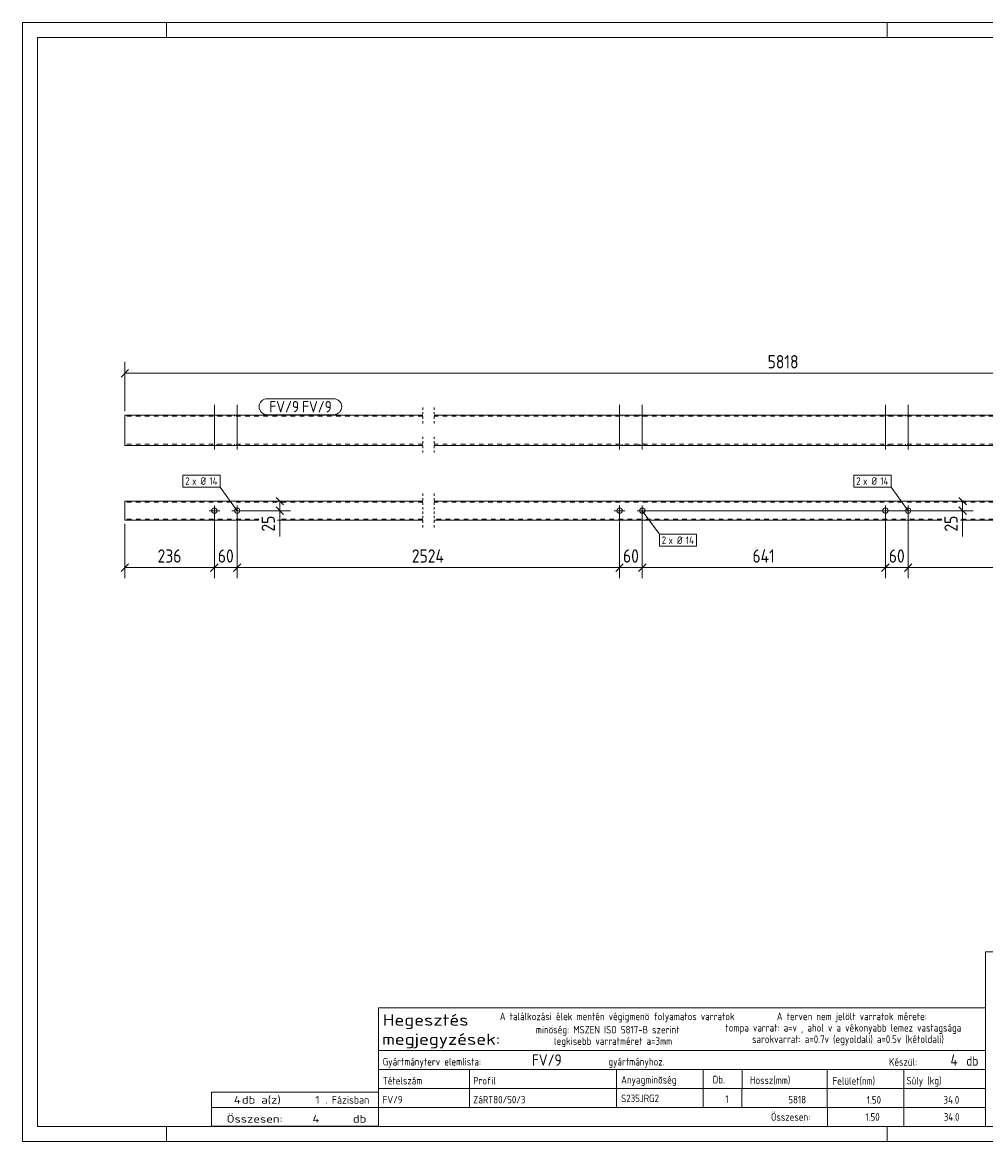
# Model space of a CAD drawing. Header units: millimetres. Extents: x 1 to 419, y 1 to 296.
# Tile 1 of 2: x 1 to 255, y 1 to 296. Entities that reach past the tile are written whole.
import ezdxf

# ---------------------------------------------------------------- set-up
doc = ezdxf.new("R2010")
doc.units = ezdxf.units.MM
doc.header["$LTSCALE"] = 0.6
for name, pattern in [('XKITLINE00', [0]), ('XKITLINE01', [4, 1, -1, 1, -1]), ('XKITLINE02', [4, 2, -2])]:
    doc.linetypes.add(name, pattern=pattern)
for name, color, linetype, lineweight in [('Bolt', 7, 'Continuous', 0), ('BoltMark', 3, 'Continuous', 0), ('DrawingSheet', 5, 'Continuous', 0), ('OtherObjectType', 1, 'Continuous', 0), ('Part', 2, 'Continuous', 0), ('PartMark', 3, 'Continuous', 0), ('Z-DIMENSIONS', 1, 'Continuous', 0)]:
    doc.layers.add(name, color=color, linetype=linetype, lineweight=lineweight)
doc.styles.add('ISOCPEUR', font='ISOCPEUR.TTF')

msp = doc.modelspace()

# ---------------------------------------------------------------- linework, layer by layer
at = {"layer": 'Bolt', "color": 3, "linetype": 'XKITLINE00', "lineweight": 0}
for p, q in [((51.62, 183.45), (51.62, 195.2)), ((57.62, 183.45), (57.62, 195.2)), ((158.42, 183.45), (158.42, 195.2)), ((164.42, 183.45), (164.42, 195.2)), ((228.49, 183.45), (228.49, 195.2)), ((234.49, 183.45), (234.49, 195.2)), ((50.92, 192.2), (50.92, 192.5)), ((52.32, 192.2), (52.32, 192.5)), ((56.92, 192.2), (56.92, 192.5)), ((58.32, 192.2), (58.32, 192.5)), ((157.72, 192.2), (157.72, 192.5)), ((159.12, 192.2), (159.12, 192.5)), ((163.72, 192.2), (163.72, 192.5)), ((165.12, 192.2), (165.12, 192.5)), ((227.79, 192.2), (227.79, 192.5)), ((229.19, 192.2), (229.19, 192.5)), ((233.79, 192.2), (233.79, 192.5)), ((235.19, 192.2), (235.19, 192.5)), ((50.92, 184.5), (50.92, 184.8)), ((52.32, 184.5), (52.32, 184.8)), ((56.92, 184.5), (56.92, 184.8)), ((58.32, 184.5), (58.32, 184.8)), ((157.72, 184.5), (157.72, 184.8)), ((159.12, 184.5), (159.12, 184.8)), ((163.72, 184.5), (163.72, 184.8)), ((165.12, 184.5), (165.12, 184.8)), ((227.79, 184.5), (227.79, 184.8)), ((229.19, 184.5), (229.19, 184.8)), ((233.79, 184.5), (233.79, 184.8)), ((235.19, 184.5), (235.19, 184.8)), ((51.62, 165.9), (51.62, 168.7)), ((57.62, 165.9), (57.62, 168.7)), ((158.42, 165.9), (158.42, 168.7)), ((164.42, 165.9), (164.42, 168.7)), ((228.49, 165.9), (228.49, 168.7)), ((234.49, 165.9), (234.49, 168.7)), ((53.02, 167.3), (50.22, 167.3)), ((59.02, 167.3), (56.22, 167.3)), ((159.82, 167.3), (157.02, 167.3)), ((165.82, 167.3), (163.02, 167.3)), ((229.89, 167.3), (227.09, 167.3)), ((235.89, 167.3), (233.09, 167.3))]:
    msp.add_line(p, q, dxfattribs=at)
for centre in [(51.62, 167.3), (57.62, 167.3), (158.42, 167.3), (164.42, 167.3), (228.49, 167.3), (234.49, 167.3)]:
    msp.add_circle(centre, 0.7, dxfattribs=at)
at = {"layer": 'BoltMark', "color": 7, "linetype": 'XKITLINE00', "lineweight": 0}
for p, q in [((43.33, 176.7), (53.12, 176.7)), ((43.33, 173.5), (43.33, 176.7)), ((53.12, 173.5), (53.12, 176.7)), ((220.2, 176.7), (229.99, 176.7)), ((220.2, 173.5), (220.2, 176.7)), ((229.99, 173.5), (229.99, 176.7)), ((43.33, 173.5), (53.12, 173.5)), ((57.62, 167.3), (53.12, 173.5)), ((220.2, 173.5), (229.99, 173.5)), ((234.49, 167.3), (229.99, 173.5)), ((164.42, 167.3), (168.92, 161.11)), ((168.92, 161.11), (178.72, 161.11)), ((168.92, 157.91), (168.92, 161.11)), ((178.72, 157.91), (178.72, 161.11)), ((168.92, 157.91), (178.72, 157.91))]:
    msp.add_line(p, q, dxfattribs=at)
at = {"layer": 'DrawingSheet', "color": 2, "linetype": 'XKITLINE00', "lineweight": 0}
for p, q in [((419, 296), (1, 296)), ((1, 296), (1, 1)), ((39, 292), (39, 296)), ((229, 292), (229, 296)), ((39, 1), (39, 5)), ((229, 1), (229, 5)), ((1, 1), (419, 1))]:
    msp.add_line(p, q, dxfattribs=at)
at = {"layer": 'DrawingSheet', "color": 3, "linetype": 'XKITLINE00', "lineweight": 0}
for p, q in [((415, 292), (5, 292)), ((5, 292), (5, 5)), ((5, 5), (415, 5))]:
    msp.add_line(p, q, dxfattribs=at)
at = {"layer": 'OtherObjectType', "color": 7, "linetype": 'XKITLINE00', "lineweight": 0}
for p, q in [((254.84, 51.05), (254.84, 6.75)), ((254.84, 51.05), (415, 51.05)), ((94.84, 25), (94.84, 36.25)), ((94.84, 36.25), (254.84, 36.25)), ((254.84, 36.25), (254.84, 25)), ((94.84, 25), (254.84, 25)), ((94.84, 25), (254.84, 25)), ((94.84, 25), (94.84, 20)), ((254.84, 25), (254.84, 20)), ((94.84, 20), (254.84, 20)), ((94.84, 20), (94.84, 15)), ((118.84, 20), (118.84, 15)), ((157.61, 15), (157.61, 20)), ((180.5, 20), (180.5, 15)), ((190.7, 20), (190.7, 15.12)), ((213.15, 20), (213.15, 15)), ((233.33, 20), (233.33, 15)), ((254.84, 20), (254.84, 15)), ((94.84, 15), (254.84, 15)), ((94.84, 15), (94.84, 10)), ((118.84, 15), (118.84, 10)), ((157.61, 10), (157.61, 15)), ((180.5, 15), (180.5, 10)), ((190.67, 15), (190.67, 10)), ((213.18, 15), (213.18, 10)), ((233.33, 15), (233.33, 10)), ((254.84, 15), (254.84, 10)), ((50.84, 10), (50.84, 14)), ((50.84, 14), (94.84, 14)), ((94.84, 10), (94.84, 14)), ((50.84, 10), (94.84, 10)), ((50.85, 5.02), (50.84, 9.99)), ((50.84, 9.98), (94.74, 9.98)), ((94.84, 10), (254.84, 10)), ((94.84, 10), (94.84, 5)), ((213.19, 10), (213.19, 5)), ((233.31, 10), (233.31, 5)), ((254.84, 10), (254.84, 5)), ((50.89, 5.03), (94.79, 5.03)), ((94.84, 5), (254.84, 5))]:
    msp.add_line(p, q, dxfattribs=at)
at = {"layer": 'Part', "color": 2, "linetype": 'XKITLINE00', "lineweight": 0}
for p, q in [((106.52, 192.5), (28, 192.5)), ((28, 192.5), (28, 184.5)), ((283.39, 192.5), (109.52, 192.5)), ((28, 184.5), (106.52, 184.5)), ((109.52, 184.5), (283.39, 184.5)), ((106.52, 169.8), (28, 169.8)), ((28, 169.8), (28, 164.8)), ((283.39, 169.8), (109.52, 169.8)), ((63.35, 164.8), (28, 164.8)), ((106.52, 164.8), (68.25, 164.8)), ((243.35, 164.8), (109.52, 164.8)), ((283.39, 164.8), (248.25, 164.8))]:
    msp.add_line(p, q, dxfattribs=at)
at = {"layer": 'Part', "color": 7, "linetype": 'XKITLINE02', "lineweight": 0}
for p, q in [((106.52, 192.2), (28, 192.2)), ((283.39, 192.2), (109.52, 192.2)), ((106.52, 184.8), (28, 184.8)), ((283.39, 184.8), (109.52, 184.8)), ((106.52, 169.5), (28, 169.5)), ((283.39, 169.5), (109.52, 169.5)), ((63.35, 165.1), (28, 165.1)), ((106.52, 165.1), (68.25, 165.1)), ((243.35, 165.1), (109.52, 165.1)), ((283.39, 165.1), (248.25, 165.1))]:
    msp.add_line(p, q, dxfattribs=at)
at = {"layer": 'Part', "color": 2, "linetype": 'XKITLINE01', "lineweight": 0}
for p, q in [((106.52, 194.5), (106.52, 190.2)), ((109.53, 194.5), (109.53, 190.2)), ((106.52, 186.8), (106.52, 182.5)), ((109.53, 186.8), (109.53, 182.5)), ((106.52, 171.8), (106.52, 167.5)), ((109.53, 171.8), (109.53, 167.5)), ((106.52, 167.1), (106.52, 162.8)), ((109.53, 167.1), (109.53, 162.8))]:
    msp.add_line(p, q, dxfattribs=at)
at = {"layer": 'PartMark', "color": 7, "linetype": 'XKITLINE00', "lineweight": 0}
for p, q in [((65.5, 196.8), (83.07, 196.8)), ((65.5, 192.6), (83.07, 192.6))]:
    msp.add_line(p, q, dxfattribs=at)
for centre, start, end in [((65.5, 194.7), 90, 270), ((83.07, 194.7), 270, 90)]:
    msp.add_arc(centre, 2.1, start, end, dxfattribs=at)
at = {"layer": 'Z-DIMENSIONS', "color": 7, "linetype": 'XKITLINE00', "lineweight": 0}
for p, q in [((28, 193.5), (28, 206.55)), ((28.99, 204.49), (27.01, 202.51)), ((28, 203.5), (374.71, 203.5)), ((58.62, 169.8), (71.65, 169.8)), ((67.86, 170.79), (69.84, 168.81)), ((67.86, 168.29), (69.84, 166.32)), ((68.85, 167.3), (68.85, 169.8)), ((235.49, 169.8), (251.65, 169.8)), ((247.86, 170.79), (249.84, 168.81)), ((247.86, 168.29), (249.84, 166.32)), ((248.85, 167.3), (248.85, 169.8)), ((51.62, 166.3), (51.62, 149.5)), ((51.62, 166.3), (51.62, 149.5)), ((57.62, 166.3), (57.62, 149.5)), ((57.62, 166.3), (57.62, 149.5)), ((58.62, 167.3), (71.65, 167.3)), ((68.85, 167.3), (68.85, 160.47)), ((68.85, 167.3), (68.85, 160.47)), ((158.42, 166.3), (158.42, 149.5)), ((158.42, 166.3), (158.42, 149.5)), ((164.42, 166.3), (164.42, 149.5)), ((164.42, 166.3), (164.42, 149.5)), ((165.42, 167.3), (251.65, 167.3)), ((228.49, 166.3), (228.49, 149.5)), ((228.49, 166.3), (228.49, 149.5)), ((234.49, 166.3), (234.49, 149.5)), ((234.49, 166.3), (234.49, 149.5)), ((248.85, 167.3), (248.85, 160.47)), ((248.85, 167.3), (248.85, 160.47)), ((28, 163.8), (28, 149.5)), ((28.99, 153.29), (27.01, 151.31)), ((28, 152.3), (51.62, 152.3)), ((52.61, 153.29), (50.63, 151.31)), ((52.22, 152.9), (50.63, 151.31)), ((51.62, 152.3), (57.62, 152.3)), ((58.61, 153.29), (56.63, 151.31)), ((58.61, 153.29), (56.63, 151.31)), ((57.62, 152.3), (158.42, 152.3)), ((159.41, 153.29), (157.43, 151.31)), ((159.02, 152.9), (157.43, 151.31)), ((158.42, 152.3), (164.42, 152.3)), ((165.41, 153.29), (163.43, 151.31)), ((165.41, 153.29), (163.43, 151.31)), ((164.42, 152.3), (228.49, 152.3)), ((229.48, 153.29), (227.5, 151.31)), ((229.09, 152.9), (227.5, 151.31)), ((228.49, 152.3), (234.49, 152.3)), ((235.48, 153.29), (233.5, 151.31)), ((235.48, 153.29), (233.5, 151.31)), ((234.49, 152.3), (335.29, 152.3))]:
    msp.add_line(p, q, dxfattribs=at)
at = {"layer": 'Z-DIMENSIONS', "color": 3}
for p in [(28, 203.5), (68.85, 169.8), (248.85, 169.8), (68.85, 167.3), (248.85, 167.3), (28, 152.3), (51.62, 152.3), (51.62, 152.3), (57.62, 152.3), (57.62, 152.3), (158.42, 152.3), (158.42, 152.3), (164.42, 152.3), (164.42, 152.3), (228.49, 152.3), (228.49, 152.3), (234.49, 152.3), (234.49, 152.3)]:
    msp.add_point(p, dxfattribs=at)

# ---------------------------------------------------------------- texts
at = {"layer": 'BoltMark', "color": 3, "style": 'ISOCPEUR', "width": 0.85}
for s, p in [('2', (43.93, 174.1)), ('x Ø', (45.74, 174.1)), ('14', (50.29, 174.1)), ('2', (220.8, 174.1)), ('x Ø', (222.6, 174.1)), ('14', (227.16, 174.1)), ('2', (169.52, 158.51)), ('x Ø', (171.33, 158.51)), ('14', (175.88, 158.51))]:
    msp.add_text(s, height=2, dxfattribs=at).set_placement(p)
at = {"layer": 'OtherObjectType', "color": 7, "style": 'ISOCPEUR'}
for s, height, width, p in [('Hegesztés', 3, 1.19, (95.99, 31.56)), ('A találkozási élek mentén végigmenö folyamatos varratok', 2, 0.85, (126.84, 33)), ('A terven nem jelölt varratok mérete:', 2, 0.85, (199.86, 33)), ('megjegyzések:', 3, 1.19, (95.84, 26.5)), ('minöség: MSZEN ISO 5817-B szerint', 2, 0.85, (136.34, 29.5)), ('tompa varrat: a=v , ahol v a vékonyabb lemez vastagsága', 2, 0.85, (186.34, 30)), ('legkisebb varratméret a=3mm', 2, 0.85, (141.16, 26.5)), ('sarokvarrat: a=0.7v (egyoldali) a=0.5v (kétoldali)', 2, 0.85, (193.34, 27)), ('db', 2.5, 0.85, (249.84, 21)), ('Gyártmányterv elemlista:                               gyártmányhoz.', 2, 0.85, (95.99, 21.06)), ('Készül:', 2, 0.85, (229.47, 21)), ('Tételszám', 2, 0.85, (95.99, 16.06)), ('Profil', 2, 0.85, (119.84, 16.06)), ('Anyagminõség', 2, 0.85, (158.83, 16.29)), ('Db.', 2, 0.85, (182.96, 16.35)), ('Hossz(mm)', 2, 0.85, (192.78, 16.2)), ('Felület(nm)', 2, 0.85, (214.56, 16)), ('Súly (kg)', 2, 0.85, (234.05, 16.06)), ('4', 2, 1.211571, (56.74, 11)), ('db a(z)', 2, 1.211571, (58.84, 11)), ('1', 2, 1.211571, (78.19, 11)), ('. Fázisban', 2, 0.935, (80.84, 11)), ('Összesen:', 2, 0.85, (198.33, 6.5)), ('Összesen:            db', 2, 1.211571, (54.84, 6)), ('4', 2, 1.211571, (77.46, 6))]:
    msp.add_text(s, height=height, dxfattribs=dict(at, width=width)).set_placement(p)
at = {"layer": 'OtherObjectType', "color": 5, "style": 'ISOCPEUR', "width": 0.85}
for s, height, p in [('FV/9', 3, (135.32, 21)), ('4', 3, (245.63, 21)), ('FV/9', 2, (95.99, 11.06)), ('ZáRT80/50/3', 2, (119.84, 11.06)), ('S235JRG2', 2, (158.83, 11.4)), ('1', 2, (186.28, 11.17)), ('5818', 2, (202.92, 11.06)), ('1.50', 2, (223.58, 11)), ('34.0', 2, (243.82, 11)), ('1.50', 2, (223.23, 6.5)), ('34.0', 2, (243.89, 6.5))]:
    msp.add_text(s, height=height, dxfattribs=at).set_placement(p)
at = {"layer": 'PartMark', "color": 1, "style": 'ISOCPEUR', "width": 0.85}
msp.add_text('FV/9', height=3, dxfattribs=at).set_placement((66.1, 193.2))
at = {"layer": 'PartMark', "color": 3, "style": 'ISOCPEUR', "width": 0.85}
msp.add_text('FV/9', height=3, dxfattribs=at).set_placement((74.73, 193.2))
at = {"layer": 'Z-DIMENSIONS', "color": 3, "style": 'ISOCPEUR', "width": 0.85}
for s, p in [('5818', (197.45, 204.8)), ('236', (36.65, 153.6)), ('60', (52.52, 153.6)), ('2524', (103.66, 153.6)), ('60', (159.32, 153.6)), ('641', (193.45, 153.6)), ('60', (229.39, 153.6))]:
    msp.add_text(s, height=3.5, dxfattribs=at).set_placement(p)
for p in [(67.55, 161.78), (247.55, 161.78)]:
    msp.add_text('25', height=3.5, rotation=90.0002, dxfattribs=at).set_placement(p)

doc.saveas('drawing.dxf')
